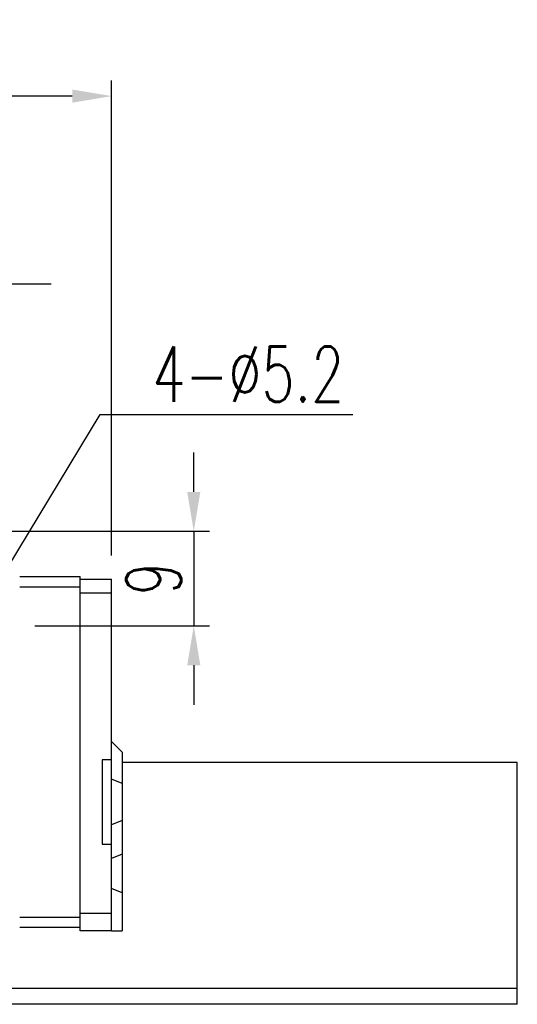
# Model space of a CAD drawing. Header units: millimetres. Extents: x 467 to 831, y 501 to 636.
# Tile 51 of 51: x 783 to 831, y 524 to 618. Entities that reach past the tile are written whole.
import ezdxf

# ---------------------------------------------------------------- set-up
doc = ezdxf.new("R2010")
doc.units = ezdxf.units.MM
doc.layers.get('DEFPOINTS').update_dxf_attribs({"linetype": 'CONTINUOUS'})
doc.layers.add('2', color=7, linetype='CONTINUOUS')
doc.layers.add('DIM', color=4, linetype='CONTINUOUS')
doc.styles.add('DIM-7', font='SIMPLEX.shx', dxfattribs={"width": 0.7, "bigfont": 'chineset.shx'})
doc.dimstyles.new('CNS', dxfattribs={"dimtxt": 3.5, "dimasz": 2.5, "dimexe": 1, "dimexo": 1.5, "dimgap": 1, "dimtad": 1, "dimdsep": 46, "dimtxsty": 'DIM-7', "dimcen": 0.09, "dimclrd": 4, "dimclre": 4, "dimclrt": 4, "dimadec": 0, "dimazin": 0, "dimtfac": 1, "dimtix": 1, "dimtmove": 2, "dimatfit": 3, "dimfxl": 1, "dimtvp": 0.971429, "dimtolj": 1, "dimarcsym": 0})

# ---------------------------------------------------------------- blocks, each defined once
blk = doc.blocks.new('*D14')
at = {"layer": 'DEFPOINTS', "color": 0, "transparency": 16777216}
for p in [(684.372, 610.462), (684.372, 564.506), (792.172, 564.506)]:
    blk.add_point(p, dxfattribs=at)
at = {"layer": 'DIM', "color": 7, "lineweight": -2, "transparency": 16777216}
for p, q in [((684.372, 566.756), (684.372, 611.962)), ((792.172, 566.756), (792.172, 611.962)), ((788.422, 610.462), (688.122, 610.462))]:
    blk.add_line(p, q, dxfattribs=at)
at = {"layer": 'DIM', "color": 7, "transparency": 16777216}
for points in [[(688.122, 611.087), (688.122, 609.837), (684.372, 610.462)], [(788.422, 611.087), (788.422, 609.837), (792.172, 610.462)]]:
    blk.add_solid(points, dxfattribs=at)
at = {"layer": 'DIM', "color": 7, "transparency": 16777216, "insert": (738.272, 614.287), "char_height": 5.25, "attachment_point": 5, "style": 'DIM-7'}
blk.add_mtext('\\A1;107.8', dxfattribs=at)
blk = doc.blocks.new('*D15')
at = {"layer": 'DEFPOINTS', "color": 0, "transparency": 16777216}
for p in [(772.922, 569.056), (782.618, 560.056), (799.988, 560.056)]:
    blk.add_point(p, dxfattribs=at)
at = {"layer": 'DIM', "color": 7, "lineweight": -2, "transparency": 16777216}
for p, q in [((799.988, 572.806), (799.988, 576.556)), ((775.172, 569.056), (801.488, 569.056)), ((799.988, 569.056), (799.988, 560.056)), ((784.868, 560.056), (801.488, 560.056)), ((799.988, 556.306), (799.988, 552.556))]:
    blk.add_line(p, q, dxfattribs=at)
at = {"layer": 'DIM', "color": 7, "transparency": 16777216}
for points in [[(799.363, 572.806), (800.613, 572.806), (799.988, 569.056)], [(799.363, 556.306), (800.613, 556.306), (799.988, 560.056)]]:
    blk.add_solid(points, dxfattribs=at)
at = {"layer": 'DIM', "color": 7, "transparency": 16777216, "insert": (796.163, 564.556), "char_height": 5.25, "attachment_point": 5, "rotation": 90, "style": 'DIM-7'}
blk.add_mtext('\\A1;9', dxfattribs=at)
blk = doc.blocks.new('*D16')
at = {"layer": 'DEFPOINTS', "color": 0, "transparency": 16777216}
for p in [(772.922, 592.592), (772.922, 569.056), (778.922, 563.752)]:
    blk.add_point(p, dxfattribs=at)
at = {"layer": 'DIM', "color": 7, "lineweight": -2, "transparency": 16777216}
for p, q in [((772.922, 571.306), (772.922, 594.092)), ((778.922, 566.002), (778.922, 594.092)), ((769.172, 592.592), (765.422, 592.592)), ((778.922, 592.592), (772.922, 592.592)), ((782.672, 592.592), (786.422, 592.592))]:
    blk.add_line(p, q, dxfattribs=at)
at = {"layer": 'DIM', "color": 7, "transparency": 16777216}
for points in [[(769.172, 593.217), (769.172, 591.967), (772.922, 592.592)], [(782.672, 593.217), (782.672, 591.967), (778.922, 592.592)]]:
    blk.add_solid(points, dxfattribs=at)
at = {"layer": 'DIM', "color": 7, "transparency": 16777216, "insert": (775.922, 596.417), "char_height": 5.25, "attachment_point": 5, "style": 'DIM-7'}
blk.add_mtext('\\A1;6', dxfattribs=at)

msp = doc.modelspace()

# ---------------------------------------------------------------- linework, layer by layer
at = {"layer": '2', "color": 0, "linetype": 'Continuous'}
for p, q in [((783.422, 564.756), (789.172, 564.756)), ((789.172, 531.056), (789.172, 564.756)), ((789.172, 564.506), (792.172, 564.506)), ((792.172, 547.256), (792.172, 564.506)), ((789.172, 563.756), (783.422, 563.756)), ((792.172, 563.157), (789.172, 563.157)), ((793.172, 548.056), (792.172, 549.056)), ((793.172, 548.056), (793.172, 545.068)), ((792.172, 547.306), (791.272, 547.306)), ((791.272, 547.306), (791.272, 539.306)), ((792.172, 539.306), (792.172, 547.306)), ((830.772, 547.056), (793.172, 547.056)), ((830.772, 546.649), (830.772, 547.056)), ((830.772, 544.696), (830.772, 546.649)), ((793.172, 545.068), (792.172, 545.482)), ((793.172, 545.068), (793.172, 541.544)), ((830.772, 544.204), (830.772, 544.696)), ((830.772, 542.407), (830.772, 544.204)), ((830.772, 541.916), (830.772, 542.407)), ((793.172, 541.544), (792.172, 541.129)), ((793.172, 541.544), (793.172, 538.344)), ((830.772, 539.725), (830.772, 541.916)), ((830.772, 539.416), (830.772, 539.725)), ((791.272, 539.306), (792.172, 539.306)), ((792.172, 532.68), (792.172, 539.306)), ((830.772, 538.963), (830.772, 539.416)), ((830.772, 538.468), (830.772, 538.963)), ((793.172, 538.344), (792.172, 537.929)), ((793.172, 538.344), (793.172, 534.67)), ((830.772, 534.546), (830.772, 538.468)), ((793.172, 534.67), (792.172, 535.084)), ((793.172, 534.67), (793.172, 531.056)), ((830.772, 534.051), (830.772, 534.546)), ((830.772, 531.261), (830.772, 534.051)), ((783.422, 532.356), (789.172, 532.356)), ((792.172, 532.705), (789.172, 532.705)), ((792.172, 531.056), (792.172, 532.68)), ((789.172, 531.356), (783.422, 531.356)), ((830.772, 530.766), (830.772, 531.261)), ((792.172, 531.056), (789.172, 531.056)), ((792.172, 531.056), (793.172, 531.056)), ((830.772, 525.556), (830.772, 530.766)), ((830.772, 524.056), (830.772, 525.556))]:
    msp.add_line(p, q, dxfattribs=at)
for points in [[(830.772, 525.556), (641.695, 525.556)], [(830.772, 524.056), (598.272, 524.056)]]:
    msp.add_open_spline(points, degree=1, dxfattribs=at)

# ---------------------------------------------------------------- texts
at = {"layer": 'DIM', "color": 0, "insert": (796.033, 581.38), "char_height": 5.25, "attachment_point": 7, "style": 'DIM-7'}
msp.add_mtext('4-%%C5.2', dxfattribs=at)

# ---------------------------------------------------------------- dimensions: what is measured, and where the dimension line sits
at = {"layer": 'DIM', "color": 0}
for base, p1, p2, picture, middle in [((684.372, 610.462), (792.172, 564.506), (684.372, 564.506), '*D14', (738.272, 614.287)), ((772.922, 592.592), (778.922, 563.752), (772.922, 569.056), '*D16', (775.922, 596.417))]:
    dim = msp.add_linear_dim(base=base, p1=p1, p2=p2, dimstyle='CNS', override={"dimscale": 1.5, "dimgap": 0.8, "dimtad": 1, "dimclrd": 7, "dimclre": 7, "dimclrt": 7, "dimadec": 2, "dimazin": 2, "dimtm": 1e-09, "dimtfac": 0.6, "dimtmove": 1}, dxfattribs=at)
    dim.commit()
    dim.dimension.update_dxf_attribs({"geometry": picture, "text_midpoint": middle})
dim = msp.add_linear_dim(base=(799.988, 560.056), p1=(772.922, 569.056), p2=(782.618, 560.056), angle=90, dimstyle='CNS', override={"dimscale": 1.5, "dimgap": 0.8, "dimclrd": 7, "dimclre": 7, "dimclrt": 7, "dimadec": 2, "dimazin": 2, "dimtm": 1e-09, "dimtfac": 0.6, "dimtmove": 1}, dxfattribs=at)
dim.commit()
dim.dimension.update_dxf_attribs({"geometry": '*D15', "text_midpoint": (796.163, 564.556)})

# ---------------------------------------------------------------- leaders
at = {"layer": 'DIM', "color": 0, "annotation_type": 0, "has_hookline": 1, "hookline_direction": 0, "text_width": 19.075}
msp.add_leader([(778.922, 560.056), (791.083, 580.18), (794.833, 580.18)], dimstyle='CNS', override={"dimscale": 1.5, "dimgap": 0.8, "dimtad": 1, "dimclrd": 7, "dimclre": 4, "dimadec": 2, "dimazin": 2, "dimtm": 1e-09, "dimtfac": 0.6, "dimtmove": 1}, dxfattribs=at)

doc.saveas('drawing.dxf')
